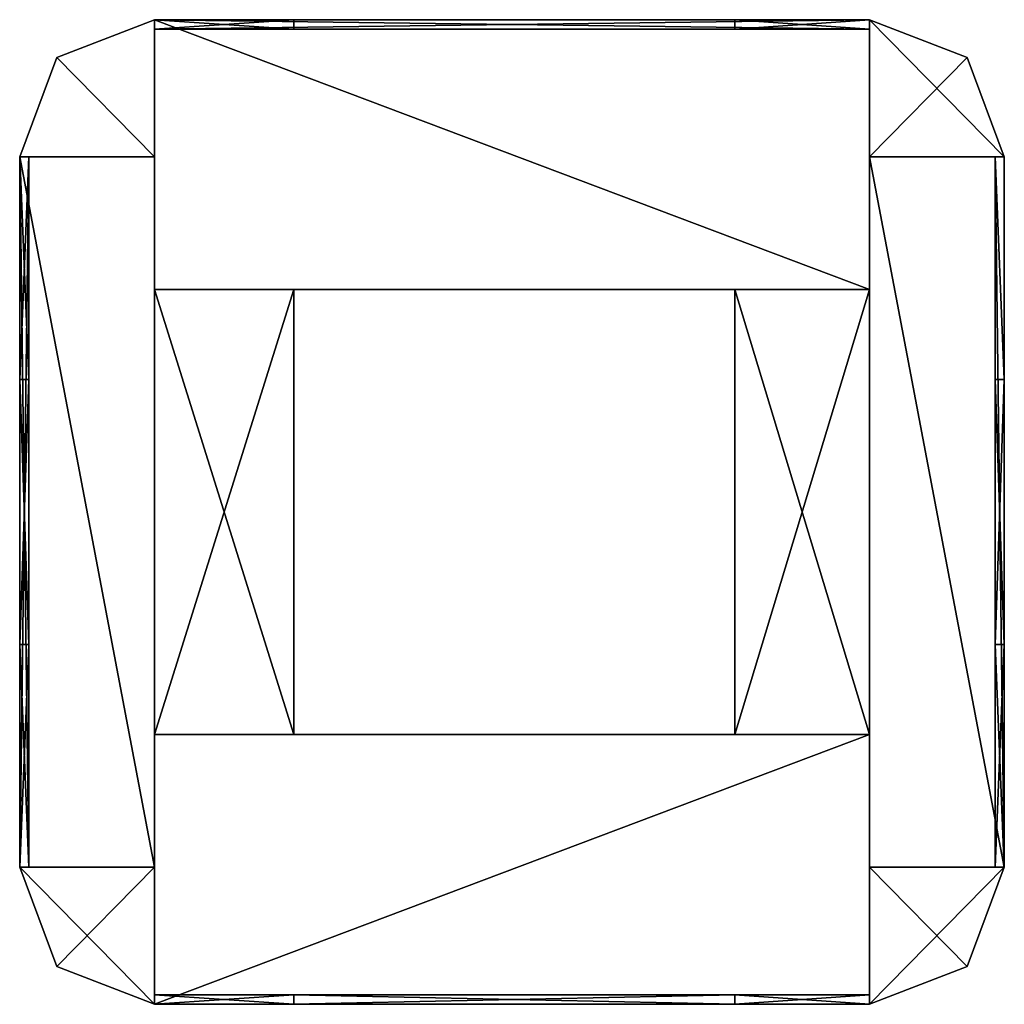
# Model space of a CAD drawing. Extents: x -128 to 128, y -128 to 128.
import ezdxf

# ---------------------------------------------------------------- set-up
doc = ezdxf.new("R2010")
doc.units = 0

msp = doc.modelspace()

# ---------------------------------------------------------------- meshes
at = {"layer": 'OBJECT000', "color": 50}
mesh = msp.add_polyface(dxfattribs=at)
corners = [(-128, -34.462006, 23.170044), (-128, 34.460938, 23.170044), (-125.584915, 34.460938, 23.170044), (-125.584915, -34.462006, 23.170044), (-128, 34.460938, -23.170044), (-128, -34.462006, -23.170044), (-125.584915, -34.462006, -23.170044), (-125.584915, 34.460938, -23.170044)]
mesh.append_faces([[corners[k] for k in face] for face in [(1, 3, 0), (5, 7, 4), (4, 0, 5), (6, 2, 7), (7, 1, 4), (5, 3, 6)]], dxfattribs={"vtx0": -1})
mesh.append_faces([[corners[k] for k in face] for face in [(1, 2, 3), (5, 6, 7), (4, 1, 0), (6, 3, 2), (7, 2, 1), (5, 0, 3)]], dxfattribs={"vtx2": -1})
at = {"layer": 'OBJECT001', "color": 50}
mesh = msp.add_polyface(dxfattribs=at)
corners = [(-92.981094, -92.307999, -64), (-128, -92.307999, -64), (-118.338898, -118.154449, -64), (-92.981094, -128, -64), (-92.981094, -128, 64), (-118.338898, -118.154449, 64), (-128, -92.307999, 64), (-92.981094, -92.307999, 64)]
mesh.append_faces([[corners[k] for k in face] for face in [(1, 3, 0), (5, 7, 4), (2, 4, 3), (1, 5, 2), (0, 6, 1), (3, 7, 0)]], dxfattribs={"vtx0": -1})
mesh.append_faces([[corners[k] for k in face] for face in [(1, 2, 3), (5, 6, 7), (2, 5, 4), (1, 6, 5), (0, 7, 6), (3, 4, 7)]], dxfattribs={"vtx2": -1})
at = {"layer": 'OBJECT002', "color": 50}
mesh = msp.add_polyface(dxfattribs=at)
corners = [(92.981003, -92.307999, -64), (92.981003, -128, -64), (118.338943, -118.155731, -64), (128, -92.307999, -64), (128, -92.307999, 64), (118.338943, -118.155731, 64), (92.981003, -128, 64), (92.981003, -92.307999, 64)]
mesh.append_faces([[corners[k] for k in face] for face in [(1, 3, 0), (5, 7, 4), (2, 4, 3), (1, 5, 2), (0, 6, 1), (3, 7, 0)]], dxfattribs={"vtx0": -1})
mesh.append_faces([[corners[k] for k in face] for face in [(1, 2, 3), (5, 6, 7), (2, 5, 4), (1, 6, 5), (0, 7, 6), (3, 4, 7)]], dxfattribs={"vtx2": -1})
at = {"layer": 'OBJECT003', "color": 50}
mesh = msp.add_polyface(dxfattribs=at)
corners = [(-56.753906, -128, 61.790039), (-92.981094, -128, 61.790039), (-92.981094, -125.537994, 61.790039), (-56.753906, -125.537994, 61.790039), (-56.753906, -125.537994, -61.790039), (-92.981094, -125.537994, -61.790039), (-92.981094, -128, -61.790039), (-56.753906, -128, -61.790039)]
mesh.append_faces([[corners[k] for k in face] for face in [(1, 3, 0), (5, 7, 4), (6, 0, 7), (4, 2, 5), (7, 3, 4), (5, 1, 6)]], dxfattribs={"vtx0": -1})
mesh.append_faces([[corners[k] for k in face] for face in [(1, 2, 3), (5, 6, 7), (6, 1, 0), (4, 3, 2), (7, 0, 3), (5, 2, 1)]], dxfattribs={"vtx2": -1})
at = {"layer": 'OBJECT004', "color": 50}
mesh = msp.add_polyface(dxfattribs=at)
corners = [(92.981003, -128, 61.790039), (57.960938, -128, 61.790039), (57.960938, -125.537994, 61.790039), (92.981003, -125.537994, 61.790039), (92.981003, -125.537994, -61.790039), (57.960938, -125.537994, -61.790039), (57.960938, -128, -61.790039), (92.981003, -128, -61.790039)]
mesh.append_faces([[corners[k] for k in face] for face in [(1, 3, 0), (5, 7, 4), (6, 0, 7), (4, 2, 5), (5, 1, 6), (7, 3, 4)]], dxfattribs={"vtx0": -1})
mesh.append_faces([[corners[k] for k in face] for face in [(1, 2, 3), (5, 6, 7), (6, 1, 0), (4, 3, 2), (5, 2, 1), (7, 0, 3)]], dxfattribs={"vtx2": -1})
at = {"layer": 'OBJECT005', "color": 50}
mesh = msp.add_polyface(dxfattribs=at)
corners = [(118.338913, 118.155029, -64), (92.981003, 128, -64), (92.981003, 92.308014, -64), (128, 92.308014, -64), (92.981003, 128, 64), (118.338913, 118.155029, 64), (128, 92.308014, 64), (92.981003, 92.308014, 64)]
mesh.append_faces([[corners[k] for k in face] for face in [(1, 3, 0), (5, 7, 4), (0, 4, 1), (3, 5, 0), (2, 6, 3), (1, 7, 2)]], dxfattribs={"vtx0": -1})
mesh.append_faces([[corners[k] for k in face] for face in [(1, 2, 3), (5, 6, 7), (0, 5, 4), (3, 6, 5), (2, 7, 6), (1, 4, 7)]], dxfattribs={"vtx2": -1})
at = {"layer": 'OBJECT006', "color": 50}
mesh = msp.add_polyface(dxfattribs=at)
corners = [(-92.981094, 128, -64), (-118.340439, 118.152863, -64), (-128, 92.308014, -64), (-92.981094, 92.308014, -64), (-128, 92.308014, 64), (-118.340439, 118.152863, 64), (-92.981094, 128, 64), (-92.981094, 92.308014, 64)]
mesh.append_faces([[corners[k] for k in face] for face in [(1, 3, 0), (5, 7, 4), (1, 4, 2), (0, 5, 1), (3, 6, 0), (2, 7, 3)]], dxfattribs={"vtx0": -1})
mesh.append_faces([[corners[k] for k in face] for face in [(1, 2, 3), (5, 6, 7), (1, 5, 4), (0, 6, 5), (3, 7, 6), (2, 4, 7)]], dxfattribs={"vtx2": -1})
at = {"layer": 'OBJECT007', "color": 50}
mesh = msp.add_polyface(dxfattribs=at)
corners = [(57.962006, -128, -51.859985), (-56.753906, -128, -51.859985), (-56.753906, -125.537994, -51.859985), (57.962006, -125.537994, -51.859985), (-56.753906, -128, -61.790039), (57.962006, -128, -61.790039), (57.962006, -125.537994, -61.790039), (-56.753906, -125.537994, -61.790039)]
mesh.append_faces([[corners[k] for k in face] for face in [(1, 3, 0), (1, 5, 4), (3, 7, 6), (2, 4, 7), (0, 6, 5), (7, 5, 6)]], dxfattribs={"vtx0": -1})
mesh.append_faces([[corners[k] for k in face] for face in [(1, 2, 3), (1, 0, 5), (3, 2, 7), (2, 1, 4), (0, 3, 6), (7, 4, 5)]], dxfattribs={"vtx2": -1})
at = {"layer": 'OBJECT008', "color": 50}
mesh = msp.add_polyface(dxfattribs=at)
corners = [(57.962006, -128, 61.790039), (-56.753906, -128, 61.790039), (-56.753906, -125.537994, 61.790039), (57.962006, -125.537994, 61.790039), (-56.753906, -128, 51.859985), (57.962006, -128, 51.859985), (57.962006, -125.537994, 51.859985), (-56.753906, -125.537994, 51.859985)]
mesh.append_faces([[corners[k] for k in face] for face in [(1, 3, 0), (1, 5, 4), (3, 7, 6), (2, 4, 7), (0, 6, 5), (7, 5, 6)]], dxfattribs={"vtx0": -1})
mesh.append_faces([[corners[k] for k in face] for face in [(1, 2, 3), (1, 0, 5), (3, 2, 7), (2, 1, 4), (0, 3, 6), (7, 4, 5)]], dxfattribs={"vtx2": -1})
at = {"layer": 'OBJECT009', "color": 50}
mesh = msp.add_polyface(dxfattribs=at)
corners = [(125.585938, -34.462006, 23.170044), (125.585938, 34.460938, 23.170044), (128, 34.460938, 23.170044), (128, -34.462006, 23.170044), (125.585938, 34.460938, -23.170044), (125.585938, -34.462006, -23.170044), (128, -34.462006, -23.170044), (128, 34.460938, -23.170044)]
mesh.append_faces([[corners[k] for k in face] for face in [(1, 3, 0), (5, 7, 4), (4, 0, 5), (6, 2, 7), (7, 1, 4), (5, 3, 6)]], dxfattribs={"vtx0": -1})
mesh.append_faces([[corners[k] for k in face] for face in [(1, 2, 3), (5, 6, 7), (4, 1, 0), (6, 3, 2), (7, 2, 1), (5, 0, 3)]], dxfattribs={"vtx2": -1})
at = {"layer": 'OBJECT010', "color": 50}
mesh = msp.add_polyface(dxfattribs=at)
corners = [(125.585938, -92.307999, 61.790039), (125.585938, 92.308594, 61.790039), (128, 92.308594, 61.790039), (128, -92.307999, 61.790039), (125.585007, 92.308594, 23.170044), (125.585007, -92.307999, 23.170044), (128, 92.308014, 23.170044), (128, -92.307999, 23.170044)]
mesh.append_faces([[corners[k] for k in face] for face in [(1, 3, 0), (1, 5, 4), (2, 4, 6), (3, 6, 7), (0, 7, 5), (4, 7, 6)]], dxfattribs={"vtx0": -1})
mesh.append_faces([[corners[k] for k in face] for face in [(1, 2, 3), (1, 0, 5), (2, 1, 4), (3, 2, 6), (0, 3, 7), (4, 5, 7)]], dxfattribs={"vtx2": -1})
at = {"layer": 'OBJECT011', "color": 50}
mesh = msp.add_polyface(dxfattribs=at)
corners = [(128, 92.308594, -61.790039), (125.585938, 92.308594, -61.790039), (125.585938, -92.307999, -61.790039), (128, -92.307999, -61.790039), (125.585007, -92.307999, -23.170044), (125.585007, 92.308594, -23.170044), (128, 92.308014, -23.170044), (128, -92.307999, -23.170044)]
mesh.append_faces([[corners[k] for k in face] for face in [(1, 3, 0), (2, 5, 4), (1, 6, 5), (0, 7, 6), (3, 4, 7), (5, 7, 4)]], dxfattribs={"vtx0": -1})
mesh.append_faces([[corners[k] for k in face] for face in [(1, 2, 3), (2, 1, 5), (1, 0, 6), (0, 3, 7), (3, 2, 4), (5, 6, 7)]], dxfattribs={"vtx2": -1})
at = {"layer": 'OBJECT012', "color": 50}
mesh = msp.add_polyface(dxfattribs=at)
corners = [(125.585007, 34.462006, -23.170044), (125.585007, 92.308594, -23.170044), (125.585007, 92.308594, 23.171875), (125.585007, 34.462006, 23.171875), (128, 92.308014, -23.170044), (128, 92.308014, 23.171875), (128, 34.462006, -23.170044), (128, 34.462006, 23.171875)]
mesh.append_faces([[corners[k] for k in face] for face in [(1, 3, 0), (1, 5, 2), (4, 7, 5), (2, 7, 3), (1, 6, 4), (6, 3, 7)]], dxfattribs={"vtx0": -1})
mesh.append_faces([[corners[k] for k in face] for face in [(1, 2, 3), (1, 4, 5), (4, 6, 7), (2, 5, 7), (1, 0, 6), (6, 0, 3)]], dxfattribs={"vtx2": -1})
at = {"layer": 'OBJECT013', "color": 50}
mesh = msp.add_polyface(dxfattribs=at)
corners = [(125.585007, -92.308594, 23.171875), (125.585007, -92.308594, -23.170044), (125.585007, -34.462006, -23.170044), (125.585007, -34.462006, 23.171875), (128, -34.462006, -23.170044), (128, -92.308594, -23.170044), (128, -92.308594, 23.171875), (128, -34.462006, 23.171875)]
mesh.append_faces([[corners[k] for k in face] for face in [(1, 3, 0), (5, 7, 4), (5, 0, 6), (3, 6, 0), (1, 4, 2), (2, 7, 3)]], dxfattribs={"vtx0": -1})
mesh.append_faces([[corners[k] for k in face] for face in [(1, 2, 3), (5, 6, 7), (5, 1, 0), (3, 7, 6), (1, 5, 4), (2, 4, 7)]], dxfattribs={"vtx2": -1})
at = {"layer": 'OBJECT014', "color": 50}
mesh = msp.add_polyface(dxfattribs=at)
corners = [(-125.584915, -92.307999, 23.170044), (-125.584915, -92.307999, 61.789063), (-125.584915, 92.308594, 61.789063), (-125.584915, 92.308594, 23.170044), (-128, -92.307999, 61.790039), (-128, 92.308594, 61.790039), (-128, 92.308014, 23.170044), (-128, -92.307999, 23.170044)]
mesh.append_faces([[corners[k] for k in face] for face in [(1, 3, 0), (5, 1, 4), (2, 6, 3), (5, 7, 6), (0, 4, 1), (3, 7, 0)]], dxfattribs={"vtx0": -1})
mesh.append_faces([[corners[k] for k in face] for face in [(1, 2, 3), (5, 2, 1), (2, 5, 6), (5, 4, 7), (0, 7, 4), (3, 6, 7)]], dxfattribs={"vtx2": -1})
at = {"layer": 'OBJECT015', "color": 50}
mesh = msp.add_polyface(dxfattribs=at)
corners = [(-125.584915, 92.308594, -23.170044), (-125.584915, 92.308594, -61.789063), (-125.584915, -92.307999, -61.789063), (-125.584915, -92.307999, -23.170044), (-128, 92.308594, -61.790039), (-128, -92.307999, -61.790039), (-128, 92.308014, -23.170044), (-128, -92.307999, -23.170044)]
mesh.append_faces([[corners[k] for k in face] for face in [(1, 3, 0), (1, 5, 2), (4, 0, 6), (5, 6, 7), (2, 7, 3), (6, 3, 7)]], dxfattribs={"vtx0": -1})
mesh.append_faces([[corners[k] for k in face] for face in [(1, 2, 3), (1, 4, 5), (4, 1, 0), (5, 4, 6), (2, 5, 7), (6, 0, 3)]], dxfattribs={"vtx2": -1})
at = {"layer": 'OBJECT016', "color": 50}
mesh = msp.add_polyface(dxfattribs=at)
corners = [(-125.584915, 92.308594, 23.171875), (-125.584915, 92.308594, -23.170044), (-125.584915, 34.462006, -23.170044), (-125.584915, 34.462006, 23.171875), (-128, 92.308014, 23.171875), (-128, 92.308014, -23.170044), (-128, 34.462006, -23.170044), (-128, 34.462006, 23.171875)]
mesh.append_faces([[corners[k] for k in face] for face in [(1, 3, 0), (5, 0, 4), (5, 7, 6), (4, 3, 7), (1, 6, 2), (2, 7, 3)]], dxfattribs={"vtx0": -1})
mesh.append_faces([[corners[k] for k in face] for face in [(1, 2, 3), (5, 1, 0), (5, 4, 7), (4, 0, 3), (1, 5, 6), (2, 6, 7)]], dxfattribs={"vtx2": -1})
at = {"layer": 'OBJECT017', "color": 50}
mesh = msp.add_polyface(dxfattribs=at)
corners = [(-125.584915, -34.462006, -23.170044), (-125.584915, -92.308594, -23.170044), (-125.584915, -92.308594, 23.171875), (-125.584915, -34.462006, 23.171875), (-128, -92.308594, 23.171875), (-128, -92.308594, -23.170044), (-128, -34.462006, -23.170044), (-128, -34.462006, 23.171875)]
mesh.append_faces([[corners[k] for k in face] for face in [(1, 3, 0), (5, 7, 4), (1, 4, 2), (7, 2, 4), (5, 0, 6), (6, 3, 7)]], dxfattribs={"vtx0": -1})
mesh.append_faces([[corners[k] for k in face] for face in [(1, 2, 3), (5, 6, 7), (1, 5, 4), (7, 3, 2), (5, 1, 0), (6, 0, 3)]], dxfattribs={"vtx2": -1})
at = {"layer": 'OBJECT018', "color": 50}
mesh = msp.add_polyface(dxfattribs=at)
corners = [(92.980469, 125.537994, 23.171875), (92.980469, 125.537994, -23.170044), (57.962006, 125.537994, -23.170044), (57.962006, 125.537994, 23.171875), (57.962006, 128, -23.170044), (92.980469, 128, -23.170044), (92.980469, 128, 23.171875), (57.962006, 128, 23.171875)]
mesh.append_faces([[corners[k] for k in face] for face in [(1, 3, 0), (5, 7, 4), (5, 0, 6), (3, 6, 0), (4, 1, 5), (2, 7, 3)]], dxfattribs={"vtx0": -1})
mesh.append_faces([[corners[k] for k in face] for face in [(1, 2, 3), (5, 6, 7), (5, 1, 0), (3, 7, 6), (4, 2, 1), (2, 4, 7)]], dxfattribs={"vtx2": -1})
at = {"layer": 'OBJECT019', "color": 50}
mesh = msp.add_polyface(dxfattribs=at)
corners = [(-56.7547, 125.537994, -23.170044), (-92.980469, 125.537994, -23.170044), (-92.980469, 125.537994, 23.171875), (-56.7547, 125.537994, 23.171875), (-92.980469, 128, 23.171875), (-92.980469, 128, -23.170044), (-56.7547, 128, -23.170044), (-56.7547, 128, 23.171875)]
mesh.append_faces([[corners[k] for k in face] for face in [(1, 3, 0), (5, 7, 4), (1, 4, 2), (2, 7, 3), (5, 0, 6), (6, 3, 7)]], dxfattribs={"vtx0": -1})
mesh.append_faces([[corners[k] for k in face] for face in [(1, 2, 3), (5, 6, 7), (1, 5, 4), (2, 4, 7), (5, 1, 0), (6, 0, 3)]], dxfattribs={"vtx2": -1})
at = {"layer": 'OBJECT020', "color": 50}
mesh = msp.add_polyface(dxfattribs=at)
corners = [(-92.980469, 125.537994, 51.859985), (-92.980469, 125.537994, 61.789063), (92.981003, 125.537994, 61.789063), (92.981003, 125.537994, 51.859985), (92.981003, 128, 51.859985), (92.981003, 128, 61.789063), (-92.980469, 128, 61.789063), (-92.980469, 128, 51.859985)]
mesh.append_faces([[corners[k] for k in face] for face in [(1, 3, 0), (5, 7, 4), (1, 5, 2), (0, 6, 1), (4, 2, 5), (7, 3, 4)]], dxfattribs={"vtx0": -1})
mesh.append_faces([[corners[k] for k in face] for face in [(1, 2, 3), (5, 6, 7), (1, 6, 5), (0, 7, 6), (4, 3, 2), (7, 0, 3)]], dxfattribs={"vtx2": -1})
at = {"layer": 'OBJECT021', "color": 50}
mesh = msp.add_polyface(dxfattribs=at)
corners = [(-56.7547, 125.537994, 23.171875), (-92.980469, 125.537994, 23.171875), (-92.980469, 125.537994, 51.859985), (-56.7547, 125.537994, 51.859985), (-92.980469, 128, 51.859985), (-92.980469, 128, 23.171875), (-56.7547, 128, 23.171875), (-56.7547, 128, 51.859985)]
mesh.append_faces([[corners[k] for k in face] for face in [(1, 3, 0), (5, 7, 4), (1, 4, 2), (5, 0, 6), (2, 7, 3), (6, 3, 7)]], dxfattribs={"vtx0": -1})
mesh.append_faces([[corners[k] for k in face] for face in [(1, 2, 3), (5, 6, 7), (1, 5, 4), (5, 1, 0), (2, 4, 7), (6, 0, 3)]], dxfattribs={"vtx2": -1})
at = {"layer": 'OBJECT022', "color": 50}
mesh = msp.add_polyface(dxfattribs=at)
corners = [(92.980469, 125.537994, 51.859985), (92.980469, 125.537994, 23.171875), (57.962006, 125.537994, 23.171875), (57.962006, 125.537994, 51.859985), (57.962006, 128, 23.171875), (92.980469, 128, 23.171875), (92.980469, 128, 51.859985), (57.962006, 128, 51.859985)]
mesh.append_faces([[corners[k] for k in face] for face in [(1, 3, 0), (5, 7, 4), (5, 0, 6), (4, 1, 5), (3, 6, 0), (2, 7, 3)]], dxfattribs={"vtx0": -1})
mesh.append_faces([[corners[k] for k in face] for face in [(1, 2, 3), (5, 6, 7), (5, 1, 0), (4, 2, 1), (3, 7, 6), (2, 4, 7)]], dxfattribs={"vtx2": -1})
at = {"layer": 'OBJECT023', "color": 50}
mesh = msp.add_polyface(dxfattribs=at)
corners = [(92.981003, 125.537994, -51.859985), (92.981003, 125.537994, -61.789063), (-92.980469, 125.537994, -61.789063), (-92.980469, 125.537994, -51.859985), (-92.980469, 128, -51.859985), (-92.980469, 128, -61.789063), (92.981003, 128, -61.789063), (92.981003, 128, -51.859985)]
mesh.append_faces([[corners[k] for k in face] for face in [(1, 3, 0), (5, 7, 4), (5, 1, 6), (2, 4, 3), (6, 0, 7), (3, 7, 0)]], dxfattribs={"vtx0": -1})
mesh.append_faces([[corners[k] for k in face] for face in [(1, 2, 3), (5, 6, 7), (5, 2, 1), (2, 5, 4), (6, 1, 0), (3, 4, 7)]], dxfattribs={"vtx2": -1})
at = {"layer": 'OBJECT024', "color": 50}
mesh = msp.add_polyface(dxfattribs=at)
corners = [(-56.7547, 125.537994, -51.859985), (-92.980469, 125.537994, -51.859985), (-92.980469, 125.537994, -23.171875), (-56.7547, 125.537994, -23.171875), (-92.980469, 128, -23.171875), (-92.980469, 128, -51.859985), (-56.7547, 128, -51.859985), (-56.7547, 128, -23.171875)]
mesh.append_faces([[corners[k] for k in face] for face in [(1, 3, 0), (5, 7, 4), (1, 4, 2), (2, 7, 3), (5, 0, 6), (6, 3, 7)]], dxfattribs={"vtx0": -1})
mesh.append_faces([[corners[k] for k in face] for face in [(1, 2, 3), (5, 6, 7), (1, 5, 4), (2, 4, 7), (5, 1, 0), (6, 0, 3)]], dxfattribs={"vtx2": -1})
at = {"layer": 'OBJECT025', "color": 50}
mesh = msp.add_polyface(dxfattribs=at)
corners = [(92.980469, 125.537994, -23.171875), (92.980469, 125.537994, -51.859985), (57.962006, 125.537994, -51.859985), (57.962006, 125.537994, -23.171875), (57.962006, 128, -51.859985), (92.980469, 128, -51.859985), (92.980469, 128, -23.171875), (57.962006, 128, -23.171875)]
mesh.append_faces([[corners[k] for k in face] for face in [(1, 3, 0), (5, 7, 4), (5, 0, 6), (3, 6, 0), (4, 1, 5), (2, 7, 3)]], dxfattribs={"vtx0": -1})
mesh.append_faces([[corners[k] for k in face] for face in [(1, 2, 3), (5, 6, 7), (5, 1, 0), (3, 7, 6), (4, 2, 1), (2, 4, 7)]], dxfattribs={"vtx2": -1})
at = {"layer": 'OBJECT026', "color": 50}
mesh = msp.add_polyface(dxfattribs=at)
corners = [(-128, -92.307999, -61.790039), (-128, 92.308594, -61.790039), (-92.981094, 92.308594, -61.790039), (-92.981094, -92.307999, -61.790039), (-128, 92.308014, -64), (-92.981094, 92.308014, -64), (-128, -92.307999, -64), (-92.981094, -92.307999, -64)]
mesh.append_faces([[corners[k] for k in face] for face in [(1, 3, 0), (5, 1, 4), (4, 7, 5), (4, 0, 6), (2, 7, 3), (6, 3, 7)]], dxfattribs={"vtx0": -1})
mesh.append_faces([[corners[k] for k in face] for face in [(1, 2, 3), (5, 2, 1), (4, 6, 7), (4, 1, 0), (2, 5, 7), (6, 0, 3)]], dxfattribs={"vtx2": -1})
at = {"layer": 'OBJECT027', "color": 50}
mesh = msp.add_polyface(dxfattribs=at)
corners = [(92.980469, -92.307999, -61.790039), (92.980469, 92.308594, -61.790039), (128, 92.308594, -61.790039), (128, -92.307999, -61.790039), (92.980469, 92.308014, -64), (128, 92.308014, -64), (92.980469, -92.307999, -64), (128, -92.307999, -64)]
mesh.append_faces([[corners[k] for k in face] for face in [(1, 3, 0), (5, 1, 4), (4, 7, 5), (4, 0, 6), (2, 7, 3), (6, 3, 7)]], dxfattribs={"vtx0": -1})
mesh.append_faces([[corners[k] for k in face] for face in [(1, 2, 3), (5, 2, 1), (4, 6, 7), (4, 1, 0), (2, 5, 7), (6, 0, 3)]], dxfattribs={"vtx2": -1})
at = {"layer": 'OBJECT028', "color": 50}
mesh = msp.add_polyface(dxfattribs=at)
corners = [(-92.980469, 57.846008, -61.790039), (-92.980469, 128, -61.790039), (92.981003, 128, -61.790039), (92.981003, 57.846008, -61.790039), (-92.980469, 128, -64), (92.981003, 128, -64), (-92.981094, 57.846008, -64), (92.981003, 57.846008, -64)]
mesh.append_faces([[corners[k] for k in face] for face in [(1, 3, 0), (1, 5, 2), (4, 0, 6), (4, 7, 5), (2, 7, 3), (6, 3, 7)]], dxfattribs={"vtx0": -1})
mesh.append_faces([[corners[k] for k in face] for face in [(1, 2, 3), (1, 4, 5), (4, 1, 0), (4, 6, 7), (2, 5, 7), (6, 0, 3)]], dxfattribs={"vtx2": -1})
at = {"layer": 'OBJECT029', "color": 50}
mesh = msp.add_polyface(dxfattribs=at)
corners = [(92.981003, -128, -61.790039), (-92.980469, -128, -61.790039), (-92.980469, -57.845993, -61.790039), (92.981003, -57.845993, -61.790039), (92.981003, -128, -64), (-92.980469, -128, -64), (-92.981094, -57.845993, -64), (92.981003, -57.845993, -64)]
mesh.append_faces([[corners[k] for k in face] for face in [(1, 3, 0), (5, 0, 4), (1, 6, 2), (5, 7, 6), (4, 3, 7), (2, 7, 3)]], dxfattribs={"vtx0": -1})
mesh.append_faces([[corners[k] for k in face] for face in [(1, 2, 3), (5, 1, 0), (1, 5, 6), (5, 4, 7), (4, 0, 3), (2, 6, 7)]], dxfattribs={"vtx2": -1})
at = {"layer": 'OBJECT030', "color": 50}
mesh = msp.add_polyface(dxfattribs=at)
corners = [(-56.7547, -57.845993, -61.790039), (-92.980469, -57.845993, -61.790039), (-92.980469, 57.847656, -61.790039), (-56.7547, 57.847656, -61.790039), (-92.981094, -57.845993, -64), (-92.981094, 57.847656, -64), (-56.7547, 57.847656, -64), (-56.7547, -57.845993, -64)]
mesh.append_faces([[corners[k] for k in face] for face in [(1, 3, 0), (5, 1, 4), (5, 7, 6), (2, 6, 3), (4, 0, 7), (7, 3, 6)]], dxfattribs={"vtx0": -1})
mesh.append_faces([[corners[k] for k in face] for face in [(1, 2, 3), (5, 2, 1), (5, 4, 7), (2, 5, 6), (4, 1, 0), (7, 0, 3)]], dxfattribs={"vtx2": -1})
at = {"layer": 'OBJECT031', "color": 50}
mesh = msp.add_polyface(dxfattribs=at)
corners = [(57.962006, 57.847656, -61.790039), (92.980469, 57.847656, -61.790039), (92.980469, -57.845993, -61.790039), (57.962006, -57.845993, -61.790039), (57.962006, -57.845993, -64), (92.980469, -57.845993, -64), (92.980469, 57.847656, -64), (57.962006, 57.847656, -64)]
mesh.append_faces([[corners[k] for k in face] for face in [(1, 3, 0), (5, 7, 4), (5, 1, 6), (6, 0, 7), (4, 2, 5), (7, 3, 4)]], dxfattribs={"vtx0": -1})
mesh.append_faces([[corners[k] for k in face] for face in [(1, 2, 3), (5, 6, 7), (5, 2, 1), (6, 1, 0), (4, 3, 2), (7, 0, 3)]], dxfattribs={"vtx2": -1})
at = {"layer": 'OBJECT032', "color": 50}
mesh = msp.add_polyface(dxfattribs=at)
corners = [(-92.981094, 92.308594, 61.790039), (-128, 92.308594, 61.790039), (-128, -92.307999, 61.790039), (-92.981094, -92.307999, 61.790039), (-92.981094, 92.308014, 64), (-128, 92.308014, 64), (-128, -92.307999, 64), (-92.981094, -92.307999, 64)]
mesh.append_faces([[corners[k] for k in face] for face in [(1, 3, 0), (0, 5, 1), (5, 7, 6), (1, 6, 2), (0, 7, 4), (2, 7, 3)]], dxfattribs={"vtx0": -1})
mesh.append_faces([[corners[k] for k in face] for face in [(1, 2, 3), (0, 4, 5), (5, 4, 7), (1, 5, 6), (0, 3, 7), (2, 6, 7)]], dxfattribs={"vtx2": -1})
at = {"layer": 'OBJECT033', "color": 50}
mesh = msp.add_polyface(dxfattribs=at)
corners = [(128, 92.308594, 61.790039), (92.980469, 92.308594, 61.790039), (92.980469, -92.307999, 61.790039), (128, -92.307999, 61.790039), (128, 92.308014, 64), (92.980469, 92.308014, 64), (92.980469, -92.307999, 64), (128, -92.307999, 64)]
mesh.append_faces([[corners[k] for k in face] for face in [(1, 3, 0), (0, 5, 1), (5, 7, 6), (1, 6, 2), (0, 7, 4), (2, 7, 3)]], dxfattribs={"vtx0": -1})
mesh.append_faces([[corners[k] for k in face] for face in [(1, 2, 3), (0, 4, 5), (5, 4, 7), (1, 5, 6), (0, 3, 7), (2, 6, 7)]], dxfattribs={"vtx2": -1})
at = {"layer": 'OBJECT034', "color": 50}
mesh = msp.add_polyface(dxfattribs=at)
corners = [(92.981003, 128, 61.790039), (-92.980469, 128, 61.790039), (-92.980469, 57.846008, 61.790039), (92.981003, 57.846008, 61.790039), (-92.980469, 128, 64), (92.981003, 128, 64), (-92.981094, 57.846008, 64), (92.981003, 57.846008, 64)]
mesh.append_faces([[corners[k] for k in face] for face in [(1, 3, 0), (1, 5, 4), (1, 6, 2), (4, 7, 6), (0, 7, 5), (2, 7, 3)]], dxfattribs={"vtx0": -1})
mesh.append_faces([[corners[k] for k in face] for face in [(1, 2, 3), (1, 0, 5), (1, 4, 6), (4, 5, 7), (0, 3, 7), (2, 6, 7)]], dxfattribs={"vtx2": -1})
at = {"layer": 'OBJECT035', "color": 50}
mesh = msp.add_polyface(dxfattribs=at)
corners = [(-92.980469, -57.845993, 61.790039), (-92.980469, -128, 61.790039), (92.981003, -128, 61.790039), (92.981003, -57.845993, 61.790039), (-92.980469, -128, 64), (92.981003, -128, 64), (-92.981094, -57.845993, 64), (92.981003, -57.845993, 64)]
mesh.append_faces([[corners[k] for k in face] for face in [(1, 3, 0), (1, 5, 2), (1, 6, 4), (4, 7, 5), (2, 7, 3), (0, 7, 6)]], dxfattribs={"vtx0": -1})
mesh.append_faces([[corners[k] for k in face] for face in [(1, 2, 3), (1, 4, 5), (1, 0, 6), (4, 6, 7), (2, 5, 7), (0, 3, 7)]], dxfattribs={"vtx2": -1})
at = {"layer": 'OBJECT036', "color": 50}
mesh = msp.add_polyface(dxfattribs=at)
corners = [(-56.7547, 57.847656, 61.790039), (-92.980469, 57.847656, 61.790039), (-92.980469, -57.845993, 61.790039), (-56.7547, -57.845993, 61.790039), (-92.981094, 57.847656, 64), (-92.981094, -57.845993, 64), (-56.7547, -57.845993, 64), (-56.7547, 57.847656, 64)]
mesh.append_faces([[corners[k] for k in face] for face in [(1, 3, 0), (1, 5, 2), (5, 7, 6), (1, 7, 4), (2, 6, 3), (3, 7, 0)]], dxfattribs={"vtx0": -1})
mesh.append_faces([[corners[k] for k in face] for face in [(1, 2, 3), (1, 4, 5), (5, 4, 7), (1, 0, 7), (2, 5, 6), (3, 6, 7)]], dxfattribs={"vtx2": -1})
at = {"layer": 'OBJECT037', "color": 50}
mesh = msp.add_polyface(dxfattribs=at)
corners = [(57.962006, -57.845993, 61.790039), (92.980469, -57.845993, 61.790039), (92.980469, 57.847656, 61.790039), (57.962006, 57.847656, 61.790039), (57.962006, 57.847656, 64), (92.980469, 57.847656, 64), (92.980469, -57.845993, 64), (57.962006, -57.845993, 64)]
mesh.append_faces([[corners[k] for k in face] for face in [(1, 3, 0), (5, 7, 4), (1, 5, 2), (2, 4, 3), (0, 6, 1), (3, 7, 0)]], dxfattribs={"vtx0": -1})
mesh.append_faces([[corners[k] for k in face] for face in [(1, 2, 3), (5, 6, 7), (1, 6, 5), (2, 5, 4), (0, 7, 6), (3, 4, 7)]], dxfattribs={"vtx2": -1})

doc.saveas('drawing.dxf')
